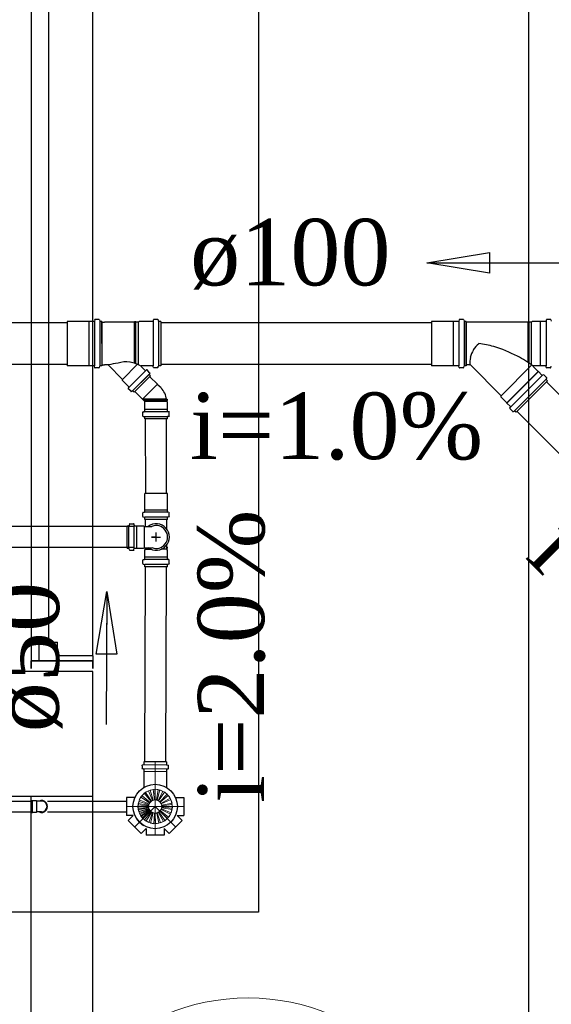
# Model space of a CAD drawing. Header units: millimetres. Extents: x 335 to 739279, y -1 to 84.
# Tile 107 of 244: x 364.62 to 366.32, y 26.95 to 30.09. Entities that reach past the tile are written whole.
import ezdxf

# ---------------------------------------------------------------- set-up
doc = ezdxf.new("R2010")
doc.units = ezdxf.units.MM
doc.header["$MEASUREMENT"] = 0
doc.linetypes.add('DASHDOT', pattern=[25.4, 12.7, -6.35, 0, -6.35])
for name, color, linetype, lineweight in [('CV-Indicação coluna', 5, 'Continuous', 20), ('CV-Seção tubo', 1, 'Continuous', 30), ('Nível 1', 7, 'Continuous', 5), ('Simbolos', 1, 'Continuous', 30), ('SIMBOLOS INT', 8, 'Continuous', 5), ('Simbolos_int', 1, 'Continuous', 30), ('TQ-Sentido tubo', 7, 'Continuous', 20), ('TQ-Seção tubo', 1, 'Continuous', 30), ('TQ-Textos tubo', 7, 'Continuous', 20)]:
    doc.layers.add(name, color=color, linetype=linetype, lineweight=lineweight)
doc.styles.add('TimesNewRoman', font='times.ttf')
doc.dimstyles.get("Standard").update_dxf_attribs({"dimtxt": 0.18, "dimasz": 0.18, "dimexe": 0.18, "dimexo": 0.0625, "dimgap": 0.09, "dimtad": 0, "dimtih": 1, "dimtoh": 1, "dimdec": 4, "dimzin": 0, "dimdsep": 46, "dimtxsty": 'Standard', "dimcen": 0.09, "dimadec": 0, "dimazin": 0, "dimtfac": 1, "dimtdec": 4, "dimtofl": 0, "dimtmove": 0, "dimatfit": 3, "dimfxl": 0, "dimtolj": 1, "dimtzin": 0, "dimarcsym": 0})

msp = doc.modelspace()

# ---------------------------------------------------------------- linework, layer by layer
at = {"color": 7}
for p, q in [((364.6588, 30.6519), (364.6588, 28.0499)), ((364.8558, 28.0659), (364.8558, 30.6519)), ((364.7158, 28.1089), (364.7158, 30.5929)), ((364.6848, 28.1089), (364.7438, 28.1089)), ((364.6848, 28.0499), (364.6848, 28.1089)), ((364.7438, 28.0499), (364.7438, 28.1089)), ((364.7438, 28.0499), (364.6588, 28.0499)), ((364.6588, 28.0249), (364.6588, 28.0499)), ((364.6588, 28.0499), (364.6588, 28.0249)), ((364.8558, 28.0499), (364.6588, 28.0499)), ((364.6588, 28.0499), (364.8558, 28.0499)), ((364.6848, 28.0499), (364.7438, 28.0499)), ((364.8558, 28.0659), (364.7438, 28.0659)), ((364.7438, 28.0499), (364.7438, 28.0659)), ((364.8558, 28.0659), (364.8558, 28.0249)), ((364.8558, 28.0249), (364.8558, 28.0499)), ((364.8558, 28.0159), (364.4578, 28.0159)), ((364.8558, 24.1609), (364.8558, 28.0159)), ((364.4578, 27.6179), (364.8558, 27.6179)), ((364.6588, 24.1609), (364.6588, 27.6179))]:
    msp.add_line(p, q, dxfattribs=at)
at = {"color": 3}
for points in [[(366.2476, 23.7782), (375.422, 23.7782), (375.422, 35.3634), (366.2476, 35.3634)], [(365.3852, 27.2475), (348.9989, 27.2475), (348.9989, 31.3252), (365.3852, 31.3252)]]:
    msp.add_lwpolyline(points, close=True, dxfattribs=at)
at = {"layer": 'CV-Indicação coluna'}
msp.add_circle((365.3518, 26.2943), 0.68, dxfattribs=at)
at = {"layer": 'CV-Seção tubo'}
for p, q in [((364.9884, 28.4777), (364.4616, 28.4777)), ((364.9884, 28.4111), (364.4616, 28.4111))]:
    msp.add_line(p, q, dxfattribs=at)
at = {"layer": 'Nível 1'}
for p, q in [((365.0392, 27.6369), (365.0492, 27.6389)), ((365.0392, 27.6369), (365.0492, 27.6049)), ((365.0492, 27.6389), (365.0532, 27.6059)), ((365.0542, 27.6399), (365.0552, 27.6059)), ((365.0542, 27.6399), (365.0652, 27.6389)), ((365.0652, 27.6389), (365.0592, 27.6059)), ((365.0702, 27.6379), (365.0612, 27.6049)), ((365.0702, 27.6379), (365.0802, 27.6329)), ((365.0042, 27.6059), (365.0092, 27.6149)), ((365.0042, 27.6059), (365.0362, 27.5929)), ((365.0092, 27.6149), (365.0372, 27.5969)), ((365.0132, 27.6189), (365.0202, 27.6269)), ((365.0132, 27.6189), (365.0392, 27.5979)), ((365.0202, 27.6269), (365.0422, 27.6009)), ((365.0242, 27.6299), (365.0342, 27.6349)), ((365.0242, 27.6299), (365.0432, 27.6019)), ((365.0342, 27.6349), (365.0472, 27.6039)), ((365.0492, 27.6049), (365.0532, 27.6059)), ((365.0552, 27.6059), (365.0592, 27.6059)), ((365.0802, 27.6329), (365.0652, 27.6039)), ((365.0852, 27.6309), (365.0662, 27.6029)), ((365.0932, 27.6239), (365.0702, 27.5999)), ((365.0972, 27.6199), (365.0712, 27.5989)), ((365.1032, 27.6109), (365.0732, 27.5949)), ((365.1052, 27.6069), (365.0742, 27.5929)), ((365.0852, 27.6309), (365.0932, 27.6239)), ((365.0972, 27.6199), (365.1032, 27.6109)), ((365.1052, 27.6069), (365.1092, 27.5959)), ((365.0002, 27.5829), (365.0012, 27.5939)), ((365.0002, 27.5849), (365.0342, 27.5849)), ((365.0012, 27.5739), (365.0002, 27.5849)), ((365.0002, 27.5829), (365.0342, 27.5839)), ((365.0012, 27.5899), (365.0032, 27.6009)), ((365.0012, 27.5939), (365.0342, 27.5889)), ((365.0012, 27.5899), (365.0342, 27.5869)), ((365.0012, 27.5779), (365.0342, 27.5819)), ((365.0012, 27.5739), (365.0342, 27.5809)), ((365.0032, 27.5679), (365.0012, 27.5779)), ((365.0032, 27.6009), (365.0352, 27.5909)), ((365.0032, 27.5689), (365.0352, 27.5789)), ((365.0032, 27.5679), (365.0352, 27.5779)), ((365.0052, 27.5629), (365.0362, 27.5759)), ((365.0072, 27.5589), (365.0362, 27.5749)), ((365.0342, 27.5869), (365.0352, 27.5909)), ((365.0342, 27.5839), (365.0342, 27.5889)), ((365.0342, 27.5809), (365.0342, 27.5849)), ((365.0352, 27.5779), (365.0342, 27.5819)), ((365.0362, 27.5749), (365.0352, 27.5789)), ((365.0362, 27.5929), (365.0372, 27.5969)), ((365.0382, 27.5729), (365.0362, 27.5759)), ((365.0392, 27.5979), (365.0422, 27.6009)), ((365.0432, 27.6019), (365.0472, 27.6039)), ((365.0612, 27.6049), (365.0652, 27.6039)), ((365.0662, 27.6029), (365.0702, 27.5999)), ((365.0712, 27.5989), (365.0732, 27.5949)), ((365.0742, 27.5749), (365.0712, 27.5719)), ((365.0742, 27.5929), (365.0762, 27.5889)), ((365.1042, 27.5599), (365.0742, 27.5749)), ((365.0762, 27.5809), (365.0752, 27.5769)), ((365.1062, 27.5649), (365.0752, 27.5769)), ((365.1092, 27.5959), (365.0762, 27.5889)), ((365.1092, 27.5909), (365.0762, 27.5869)), ((365.0762, 27.5869), (365.0762, 27.5829)), ((365.1102, 27.5799), (365.0762, 27.5829)), ((365.1092, 27.5749), (365.0762, 27.5809)), ((365.1092, 27.5749), (365.1062, 27.5649)), ((365.1092, 27.5909), (365.1102, 27.5799)), ((365.0072, 27.5589), (365.0032, 27.5689)), ((365.0102, 27.5529), (365.0052, 27.5629)), ((365.0092, 27.5549), (365.0372, 27.5729)), ((365.0162, 27.5459), (365.0092, 27.5549)), ((365.0102, 27.5529), (365.0382, 27.5729)), ((365.0142, 27.5489), (365.0392, 27.5709)), ((365.0212, 27.5419), (365.0142, 27.5489)), ((365.0162, 27.5459), (365.0402, 27.5699)), ((365.0212, 27.5419), (365.0422, 27.5679)), ((365.0262, 27.5389), (365.0442, 27.5669)), ((365.0352, 27.5339), (365.0472, 27.5649)), ((365.0402, 27.5699), (365.0372, 27.5729)), ((365.0422, 27.5679), (365.0392, 27.5709)), ((365.0402, 27.5319), (365.0492, 27.5649)), ((365.0472, 27.5649), (365.0442, 27.5669)), ((365.0532, 27.5639), (365.0492, 27.5649)), ((365.0512, 27.5299), (365.0532, 27.5639)), ((365.0562, 27.5299), (365.0552, 27.5639)), ((365.0602, 27.5639), (365.0552, 27.5639)), ((365.0672, 27.5319), (365.0602, 27.5639)), ((365.0652, 27.5669), (365.0612, 27.5649)), ((365.0722, 27.5329), (365.0612, 27.5649)), ((365.0822, 27.5369), (365.0652, 27.5669)), ((365.0702, 27.5699), (365.0672, 27.5679)), ((365.0862, 27.5399), (365.0672, 27.5679)), ((365.0942, 27.5469), (365.0702, 27.5699)), ((365.0982, 27.5509), (365.0712, 27.5719)), ((365.0942, 27.5469), (365.0862, 27.5399)), ((365.1042, 27.5599), (365.0982, 27.5509)), ((365.0352, 27.5339), (365.0262, 27.5389)), ((365.0512, 27.5299), (365.0402, 27.5319)), ((365.0672, 27.5319), (365.0562, 27.5299)), ((365.0822, 27.5369), (365.0722, 27.5329))]:
    msp.add_line(p, q, dxfattribs=at)
for radius in [0.0547, 0.021]:
    msp.add_circle((365.0552, 27.5849), radius, dxfattribs=at)
at = {"layer": 'Simbolos'}
for p, q in [((364.8433, 29.1322), (364.7743, 29.1322)), ((364.8443, 29.1322), (364.8433, 29.1322)), ((364.8603, 29.1322), (364.8443, 29.1322)), ((364.8623, 29.1372), (364.8613, 29.1332)), ((364.8753, 29.1382), (364.8633, 29.1382)), ((364.8773, 29.1372), (364.8783, 29.1332)), ((364.8853, 29.1322), (364.8793, 29.1322)), ((364.8853, 29.1322), (364.8853, 28.9902)), ((364.8853, 29.0612), (364.8853, 29.1292)), ((364.8853, 29.1292), (364.8933, 29.1292)), ((364.9893, 29.1292), (364.8933, 29.1292)), ((364.9893, 29.1292), (364.9893, 29.1312)), ((364.9933, 29.1312), (364.9893, 29.1312)), ((364.9893, 28.9992), (364.9893, 29.1292)), ((364.9933, 29.1292), (364.9933, 29.1312)), ((364.9933, 28.9972), (364.9933, 29.1292)), ((365.0023, 29.1292), (364.9933, 29.1292)), ((365.0053, 29.1322), (365.0023, 29.1292)), ((365.0053, 29.1322), (365.0023, 29.1292)), ((365.0023, 28.9942), (365.0023, 29.1292)), ((365.0483, 29.1322), (365.0053, 29.1322)), ((365.0493, 29.1372), (365.0493, 29.1342)), ((365.0493, 29.1322), (365.0493, 28.9902)), ((365.0633, 29.1382), (365.0513, 29.1382)), ((365.0643, 29.1372), (365.0653, 29.1332)), ((365.0663, 29.1322), (365.0663, 28.9902)), ((365.0733, 29.1322), (365.0673, 29.1322)), ((365.0733, 29.1322), (365.0733, 28.9902)), ((366.0066, 29.1322), (365.9376, 29.1322)), ((366.0076, 29.1322), (366.0066, 29.1322)), ((366.0236, 29.1322), (366.0076, 29.1322)), ((366.0256, 29.1372), (366.0246, 29.1332)), ((366.0386, 29.1382), (366.0266, 29.1382)), ((366.0406, 29.1372), (366.0416, 29.1332)), ((366.0486, 29.1322), (366.0426, 29.1322)), ((366.0486, 29.1322), (366.0486, 28.9902)), ((366.2456, 29.1292), (366.0486, 29.1292)), ((366.2496, 29.1312), (366.2456, 29.1312)), ((366.2456, 29.1292), (366.2456, 29.1312)), ((366.2496, 29.1292), (366.2496, 29.1312)), ((366.2566, 29.1292), (366.2496, 29.1292)), ((366.2596, 29.1322), (366.2566, 29.1292)), ((366.2856, 29.1322), (366.2596, 29.1322)), ((366.3026, 29.1322), (366.2856, 29.1322)), ((366.3036, 29.1372), (366.3036, 29.1332)), ((366.3176, 29.1382), (366.3056, 29.1382)), ((366.3186, 29.1372), (366.3196, 29.1332)), ((364.8853, 29.0612), (364.8853, 28.9932)), ((364.8433, 28.9902), (364.7743, 28.9902)), ((364.8443, 28.9902), (364.8433, 28.9902)), ((364.8603, 28.9902), (364.8443, 28.9902)), ((364.8623, 28.9852), (364.8613, 28.9892)), ((364.8773, 28.9852), (364.8783, 28.9892)), ((364.8853, 28.9902), (364.8793, 28.9902)), ((364.8853, 28.9932), (364.8933, 28.9932)), ((364.9053, 28.9932), (364.8933, 28.9932)), ((364.9513, 28.9472), (364.9053, 28.9932)), ((364.9993, 28.9952), (364.9513, 28.9472)), ((364.9993, 28.9952), (364.9513, 28.9472)), ((365.0233, 28.9752), (365.0103, 28.9882)), ((365.0483, 28.9902), (365.0113, 28.9902)), ((365.0493, 28.9862), (365.0493, 28.9892)), ((365.0643, 28.9852), (365.0653, 28.9892)), ((365.0733, 28.9902), (365.0673, 28.9902)), ((366.0066, 28.9902), (365.9376, 28.9902)), ((366.0076, 28.9902), (366.0066, 28.9902)), ((366.0236, 28.9902), (366.0076, 28.9902)), ((366.0256, 28.9852), (366.0246, 28.9892)), ((366.0406, 28.9852), (366.0416, 28.9892)), ((366.0486, 28.9902), (366.0426, 28.9902)), ((366.0596, 28.9932), (366.0486, 28.9932)), ((366.1596, 28.8942), (366.0616, 28.9932)), ((366.2856, 28.9902), (366.2636, 28.9902)), ((366.3026, 28.9902), (366.2856, 28.9902)), ((366.3036, 28.9852), (366.3036, 28.9892)), ((366.3186, 28.9852), (366.3196, 28.9892)), ((364.8753, 28.9842), (364.8633, 28.9842)), ((365.0243, 28.9742), (364.9723, 28.9222)), ((365.0243, 28.9742), (364.9733, 28.9232)), ((365.0353, 28.9632), (364.9843, 28.9112)), ((365.0353, 28.9622), (364.9843, 28.9112)), ((365.0403, 28.9582), (364.9883, 28.9062)), ((365.0253, 28.9752), (365.0273, 28.9772)), ((365.0373, 28.9682), (365.0293, 28.9772)), ((365.0383, 28.9672), (365.0363, 28.9632)), ((365.0403, 28.9582), (365.0363, 28.9622)), ((365.0633, 28.9842), (365.0513, 28.9842)), ((366.0386, 28.9842), (366.0266, 28.9842)), ((366.2776, 28.9722), (366.2626, 28.9872)), ((366.2786, 28.9722), (366.2776, 28.9722)), ((366.2896, 28.9602), (366.2786, 28.9722)), ((366.2946, 28.9622), (366.2916, 28.9602)), ((366.3046, 28.9532), (366.2956, 28.9622)), ((366.3176, 28.9842), (366.3056, 28.9842)), ((364.9513, 28.9432), (364.9513, 28.9472)), ((364.9713, 28.9232), (364.9513, 28.9432)), ((365.0741, 28.9203), (365.0621, 28.9313)), ((366.3076, 28.9422), (366.2076, 28.8422)), ((366.3056, 28.9522), (366.3036, 28.9482)), ((366.3076, 28.9422), (366.3036, 28.9472)), ((364.9693, 28.9192), (364.9713, 28.9212)), ((364.9783, 28.9092), (364.9693, 28.9172)), ((364.9793, 28.9082), (364.9833, 28.9102)), ((364.9883, 28.9062), (364.9843, 28.9102)), ((366.1596, 28.8902), (366.1596, 28.8942)), ((365.0221, 28.8763), (365.0151, 28.8843)), ((365.0221, 28.8513), (365.0221, 28.8743)), ((365.0921, 28.8843), (365.0941, 28.8833)), ((365.0921, 28.8793), (365.0941, 28.8803)), ((365.0921, 28.8763), (365.0921, 28.8793)), ((365.0941, 28.8743), (365.0921, 28.8763)), ((365.0941, 28.8803), (365.0941, 28.8833)), ((365.0941, 28.8513), (365.0941, 28.8743)), ((366.1776, 28.8722), (366.1596, 28.8902)), ((366.1776, 28.8712), (366.1776, 28.8722)), ((366.1896, 28.8602), (366.1776, 28.8712)), ((365.0161, 28.8303), (365.0161, 28.8423)), ((365.0171, 28.8433), (365.0201, 28.8433)), ((365.0221, 28.8453), (365.0221, 28.8513)), ((365.0941, 28.8453), (365.0941, 28.8513)), ((365.0991, 28.8433), (365.0961, 28.8433)), ((365.1001, 28.8303), (365.1001, 28.8423)), ((366.1876, 28.8552), (366.1896, 28.8582)), ((366.1966, 28.8452), (366.1876, 28.8542)), ((366.1976, 28.8442), (366.2016, 28.8462)), ((366.2076, 28.8422), (366.2026, 28.8462)), ((365.0171, 28.8293), (365.0211, 28.8283)), ((365.0221, 28.8213), (365.0221, 28.8263)), ((365.0941, 28.8213), (365.0221, 28.8213)), ((365.0941, 28.8213), (365.0941, 28.8263)), ((365.0991, 28.8293), (365.0951, 28.8283)), ((365.0223, 28.5314), (365.0223, 28.5834)), ((365.0943, 28.5314), (365.0943, 28.5834)), ((365.0163, 28.5094), (365.0163, 28.5214)), ((365.0173, 28.5224), (365.0203, 28.5234)), ((365.0223, 28.5304), (365.0223, 28.5314)), ((365.0223, 28.5244), (365.0223, 28.5304)), ((365.0943, 28.5304), (365.0943, 28.5314)), ((365.0943, 28.5244), (365.0943, 28.5304)), ((365.0993, 28.5224), (365.0963, 28.5234)), ((365.1003, 28.5094), (365.1003, 28.5214)), ((364.9734, 28.4854), (364.9724, 28.4814)), ((364.9744, 28.4864), (364.9864, 28.4864)), ((364.9874, 28.4854), (364.9874, 28.4824)), ((365.0173, 28.5084), (365.0213, 28.5074)), ((365.0223, 28.5004), (365.0223, 28.5064)), ((365.0943, 28.5004), (365.0223, 28.5004)), ((365.0244, 28.4784), (365.0244, 28.5004)), ((365.0924, 28.4704), (365.0924, 28.5004)), ((365.0943, 28.5004), (365.0943, 28.5064)), ((365.0993, 28.5084), (365.0953, 28.5074)), ((364.9654, 28.4084), (364.9654, 28.4804)), ((364.9654, 28.4804), (364.9704, 28.4804)), ((364.9894, 28.4804), (364.9954, 28.4804)), ((364.9954, 28.4804), (365.0184, 28.4804)), ((365.0184, 28.4804), (365.0204, 28.4784)), ((365.0204, 28.4784), (365.0444, 28.4784)), ((364.9654, 28.4084), (364.9704, 28.4084)), ((364.9734, 28.4034), (364.9724, 28.4074)), ((364.9744, 28.4024), (364.9864, 28.4024)), ((364.9874, 28.4034), (364.9874, 28.4064)), ((364.9894, 28.4084), (364.9954, 28.4084)), ((364.9954, 28.4084), (365.0184, 28.4084)), ((365.0184, 28.4084), (365.0204, 28.4104)), ((365.0204, 28.4104), (365.0444, 28.4104)), ((365.0224, 28.4084), (365.0224, 28.4104)), ((365.0244, 28.4084), (365.0224, 28.4084)), ((365.0224, 28.4024), (365.0244, 28.4054)), ((365.0224, 28.3804), (365.0224, 28.4024)), ((365.0244, 28.4054), (365.0244, 28.4104)), ((365.0924, 28.4054), (365.0924, 28.4184)), ((365.0924, 28.4124), (365.0944, 28.4124)), ((365.0924, 28.4084), (365.0944, 28.4084)), ((365.0944, 28.4024), (365.0924, 28.4054)), ((365.0944, 28.4084), (365.0944, 28.4124)), ((365.0944, 28.3804), (365.0944, 28.4024)), ((365.0163, 28.3594), (365.0163, 28.3704)), ((365.0173, 28.3724), (365.0203, 28.3724)), ((365.0223, 28.3734), (365.0224, 28.3804)), ((365.0943, 28.3734), (365.0944, 28.3804)), ((365.0993, 28.3724), (365.0963, 28.3724)), ((365.1003, 28.3594), (365.1003, 28.3704)), ((365.0173, 28.3574), (365.0213, 28.3564)), ((365.0223, 28.3494), (365.0223, 28.3554)), ((365.0943, 28.3494), (365.0223, 28.3494)), ((365.0943, 28.3494), (365.0943, 28.3554)), ((365.0993, 28.3574), (365.0953, 28.3564)), ((365.0132, 27.7149), (365.0132, 27.7059)), ((365.0192, 27.7179), (365.0142, 27.7169)), ((365.0172, 27.7049), (365.0142, 27.7049)), ((365.0912, 27.7269), (365.0192, 27.7269)), ((365.0192, 27.7269), (365.0192, 27.7179)), ((365.0192, 27.7029), (365.0192, 27.6969)), ((365.0912, 27.7269), (365.0912, 27.7179)), ((365.0912, 27.7179), (365.0962, 27.7169)), ((365.0912, 27.7029), (365.0912, 27.6969)), ((365.0932, 27.7049), (365.0962, 27.7049)), ((365.0972, 27.7149), (365.0972, 27.7059)), ((365.0192, 27.6969), (365.0192, 27.6469)), ((365.0912, 27.6969), (365.0912, 27.6469)), ((364.9632, 27.6139), (364.9632, 27.5559)), ((364.9902, 27.6139), (364.9632, 27.6139)), ((365.1202, 27.6139), (365.1472, 27.6139)), ((365.1472, 27.6139), (365.1472, 27.5559)), ((364.6596, 27.5659), (364.6596, 27.6039)), ((364.6596, 27.6039), (364.6636, 27.6039)), ((364.6636, 27.6039), (364.6766, 27.6039)), ((364.6766, 27.6039), (364.6776, 27.6019)), ((364.6846, 27.6019), (364.6776, 27.6019)), ((364.6926, 27.6019), (364.6846, 27.6019)), ((364.6596, 27.5659), (364.6636, 27.5659)), ((364.6636, 27.5669), (364.6766, 27.5669)), ((364.6636, 27.5659), (364.6636, 27.5669)), ((364.6766, 27.5669), (364.6776, 27.5679)), ((364.6846, 27.5679), (364.6776, 27.5679)), ((364.6926, 27.5679), (364.6846, 27.5679)), ((364.9852, 27.5559), (364.9632, 27.5559)), ((364.9852, 27.5559), (364.9692, 27.5399)), ((365.1252, 27.5559), (365.1412, 27.5399)), ((365.1252, 27.5559), (365.1472, 27.5559)), ((364.9692, 27.5399), (365.0102, 27.4989)), ((365.0262, 27.5149), (365.0102, 27.4989)), ((365.0262, 27.5149), (365.0262, 27.4929)), ((365.0842, 27.5149), (365.1002, 27.4989)), ((365.0842, 27.5149), (365.0842, 27.4929)), ((365.1412, 27.5399), (365.1002, 27.4989)), ((365.0842, 27.4929), (365.0262, 27.4929))]:
    msp.add_line(p, q, dxfattribs=at)
msp.add_circle((365.0552, 27.5849), 0.0708, dxfattribs=at)
for centre, radius, start, end in [((364.8603, 29.1332), 0.00133, 270, 355), ((364.8633, 29.1372), 0.00133, 90, 175), ((364.8753, 29.1372), 0.00133, 15, 90), ((364.8793, 29.1332), 0.00133, 195, 270), ((365.0483, 29.1342), 0.00133, 270, 355), ((365.0513, 29.1372), 0.00133, 90, 175), ((365.0633, 29.1372), 0.00133, 15, 90), ((365.0673, 29.1342), 0.00133, 195, 270), ((366.0236, 29.1332), 0.00133, 270, 355), ((366.0266, 29.1372), 0.00133, 90, 175), ((366.0386, 29.1372), 0.00133, 15, 90), ((366.0426, 29.1332), 0.00133, 195, 270), ((366.3026, 29.1332), 0.00133, 270, 355), ((366.3056, 29.1372), 0.00133, 90, 175), ((366.3176, 29.1372), 0.00133, 15, 90), ((366.1516, 28.9882), 0.0965, 130.978, 146.696), ((366.0646, 28.8092), 0.2531, 73.538, 84.5863), ((366.0196, 28.6562), 0.4124, 62.26, 73.5668), ((366.1486, 28.9952), 0.0902, 149.267, 165.897), ((366.0196, 28.6562), 0.4124, 53.9441, 62.26), ((364.8603, 28.9892), 0.00133, 5, 90), ((364.8793, 28.9892), 0.00133, 90, 165), ((364.9053, 28.9922), 0.00133, 34.2682, 90), ((365.0243, 28.4232), 0.5823, 98.6432, 101.731), ((364.9643, 28.9132), 0.0899, 83.5546, 107.867), ((364.9583, 28.9012), 0.102, 59.5076, 80.5491), ((365.0113, 28.9892), 0.00133, 90, 225), ((365.0483, 28.9892), 0.00133, 5, 90), ((365.0673, 28.9892), 0.00133, 90, 165), ((366.0236, 28.9892), 0.00133, 5, 90), ((366.0426, 28.9892), 0.00133, 90, 165), ((366.1276, 29.0002), 0.0681, 165.897, 185.062), ((366.0596, 28.9912), 0.002, 45, 90), ((366.1526, 29.0122), 0.0946, 190.571, 191.278), ((366.2636, 28.9882), 0.002, 90, 225), ((366.3026, 28.9892), 0.00133, 5, 90), ((364.8633, 28.9852), 0.00133, 185, 270), ((364.8753, 28.9852), 0.00133, 270, 345), ((365.0243, 28.9762), 0.00133, 225, 310), ((365.0283, 28.9762), 0.00133, 45, 130), ((365.0373, 28.9632), 0.00133, 150, 225), ((365.0373, 28.9682), 0.00133, 330, 45), ((365.0513, 28.9862), 0.00133, 185, 270), ((365.0633, 28.9862), 0.00133, 270, 345), ((366.0266, 28.9852), 0.00133, 185, 270), ((366.0386, 28.9852), 0.00133, 270, 345), ((366.2906, 28.9612), 0.00133, 225, 310), ((366.2956, 28.9612), 0.00133, 45, 130), ((366.3056, 28.9852), 0.00133, 185, 270), ((366.3176, 28.9852), 0.00133, 270, 345), ((366.3046, 28.9482), 0.00133, 150, 225), ((366.3036, 28.9522), 0.00133, 330, 45), ((364.9703, 28.9182), 0.00133, 140, 225), ((364.9703, 28.9222), 0.00133, 320, 45), ((364.9783, 28.9092), 0.00133, 225, 300), ((364.9833, 28.9092), 0.00133, 45, 120), ((365.0291, 28.8753), 0.0631, 7.6023, 44.5558), ((365.0211, 28.8753), 0.00133, 315, 45), ((365.0171, 28.8423), 0.00133, 95, 180), ((365.0201, 28.8453), 0.00133, 275, 0), ((365.0961, 28.8453), 0.00133, 180, 265), ((365.0991, 28.8423), 0.00133, 0, 85), ((366.1886, 28.8542), 0.00133, 140, 225), ((366.1886, 28.8592), 0.00133, 320, 45), ((366.1976, 28.8462), 0.00133, 225, 300), ((366.2016, 28.8452), 0.00133, 45, 120), ((365.0171, 28.8303), 0.00133, 180, 255), ((365.0201, 28.8263), 0.00133, 0, 75), ((365.0961, 28.8263), 0.00133, 105, 180), ((365.0991, 28.8303), 0.00133, 285, 0), ((365.0173, 28.5214), 0.00133, 95.0323, 179.968), ((365.0203, 28.5244), 0.00133, 275.032, 0.0324), ((365.0963, 28.5244), 0.00133, 179.968, 265.032), ((365.0993, 28.5214), 0.00133, 0.0324, 85.0324), ((364.9744, 28.4854), 0.00133, 89.9862, 164.986), ((364.9864, 28.4854), 0.00133, 4.9862, 89.9862), ((365.0173, 28.5094), 0.00133, 179.968, 255.032), ((365.0203, 28.5064), 0.00133, 0.0324, 75.0324), ((365.0963, 28.5064), 0.00133, 105.032, 179.968), ((365.0993, 28.5094), 0.00133, 285.032, 0.0324), ((364.9704, 28.4824), 0.00133, 269.986, 344.986), ((364.9894, 28.4824), 0.00133, 184.986, 269.986), ((365.0584, 28.4444), 0.0365, 247.939, 112.034), ((364.9704, 28.4064), 0.00133, 14.9862, 89.9862), ((364.9744, 28.4034), 0.00133, 194.986, 269.986), ((364.9864, 28.4034), 0.00133, 269.986, 354.986), ((364.9894, 28.4064), 0.00133, 89.9862, 174.986), ((365.0173, 28.3704), 0.00133, 94.9862, 179.986), ((365.0173, 28.3594), 0.00133, 179.986, 254.986), ((365.0203, 28.3734), 0.00133, 274.986, 0.0138), ((365.0963, 28.3734), 0.00133, 179.986, 264.986), ((365.0993, 28.3704), 0.00133, 0.0138, 84.9862), ((365.0993, 28.3594), 0.00133, 284.986, 0.0138), ((365.0203, 28.3554), 0.00133, 0.0138, 74.9862), ((365.0963, 28.3554), 0.00133, 104.986, 179.986), ((365.0142, 27.7149), 0.00133, 105, 180), ((365.0142, 27.7059), 0.00133, 180, 265), ((365.0172, 27.7029), 0.00133, 0, 85), ((365.0172, 27.7189), 0.00133, 285, 0), ((365.0932, 27.7189), 0.00133, 180, 255), ((365.0932, 27.7029), 0.00133, 95, 180), ((365.0962, 27.7059), 0.00133, 275, 0), ((365.0962, 27.7149), 0.00133, 0, 75), ((365.0552, 27.5849), 0.0708, 238.395, 238.395), ((365.0552, 27.5849), 0.0708, 148.395, 148.395), ((365.0552, 27.5849), 0.0708, 211.605, 211.605), ((365.0172, 27.6469), 0.002, 301.652, 0), ((365.0932, 27.6469), 0.002, 180, 238.348), ((364.6926, 27.5849), 0.0192, 244.623, 115.377), ((365.0552, 27.5849), 0.0708, 211.605, 238.395)]:
    msp.add_arc(centre, radius, start, end, dxfattribs=at)
at = {"layer": 'SIMBOLOS INT'}
for p, q in [((365.0192, 27.7179), (365.0912, 27.7179)), ((365.0192, 27.7049), (365.0912, 27.7049)), ((365.0912, 27.6969), (365.0192, 27.6969))]:
    msp.add_line(p, q, dxfattribs=at)
at = {"layer": 'SIMBOLOS INT', "linetype": 'DASHDOT', "ltscale": 0.05}
for p, q in [((365.0552, 27.4929), (365.0552, 27.7269)), ((364.9632, 27.5849), (365.1472, 27.5849)), ((364.9902, 27.5199), (365.0552, 27.5849)), ((365.1202, 27.5199), (365.0552, 27.5849))]:
    msp.add_line(p, q, dxfattribs=at)
at = {"layer": 'Simbolos_int'}
for p, q in [((364.7743, 29.1322), (364.7743, 28.9902)), ((364.8433, 29.1322), (364.8433, 28.9902)), ((364.8613, 29.1322), (364.8613, 28.9902)), ((364.8783, 29.1322), (364.8783, 28.9902)), ((365.9376, 29.1322), (365.9376, 28.9902)), ((366.0066, 29.1322), (366.0066, 28.9902)), ((366.0246, 29.1322), (366.0246, 28.9902)), ((366.0416, 29.1322), (366.0416, 28.9902)), ((366.0486, 28.9932), (366.0486, 29.1292)), ((366.2456, 29.0022), (366.2456, 29.1292)), ((366.2496, 28.9992), (366.2496, 29.1292)), ((366.2566, 28.9942), (366.2566, 29.1292)), ((366.2856, 28.9902), (366.2856, 29.1322)), ((366.3036, 29.1322), (366.3036, 28.9902)), ((366.1596, 28.8942), (366.2576, 28.9932)), ((366.1776, 28.8722), (366.2776, 28.9722)), ((366.1776, 28.8712), (366.2786, 28.9722)), ((366.2906, 28.9592), (366.1906, 28.8592)), ((365.0151, 28.8843), (365.0621, 28.9313)), ((366.3026, 28.9472), (366.2026, 28.8472)), ((365.0921, 28.8843), (365.0151, 28.8843)), ((365.0921, 28.8793), (365.0191, 28.8793)), ((365.0921, 28.8763), (365.0221, 28.8763)), ((365.0941, 28.8513), (365.0221, 28.8513)), ((365.0941, 28.8433), (365.0221, 28.8433)), ((365.0941, 28.8273), (365.0221, 28.8273)), ((365.0943, 28.5834), (365.0223, 28.5834)), ((365.0943, 28.5304), (365.0223, 28.5304)), ((365.0943, 28.5234), (365.0223, 28.5234)), ((365.0943, 28.5074), (365.0223, 28.5074)), ((365.0924, 28.5004), (365.0244, 28.5004)), ((364.9714, 28.4084), (364.9714, 28.4804)), ((364.9884, 28.4084), (364.9884, 28.4804)), ((364.9954, 28.4804), (364.9954, 28.4084)), ((365.0204, 28.4784), (365.0204, 28.4104)), ((365.0584, 28.4304), (365.0584, 28.4584)), ((365.0584, 28.4444), (365.0434, 28.4444)), ((365.0434, 28.4444), (365.0724, 28.4444)), ((365.0244, 28.4054), (365.0424, 28.4054)), ((365.0924, 28.4054), (365.0744, 28.4054)), ((365.0943, 28.3724), (365.0223, 28.3724)), ((365.0944, 28.3804), (365.0224, 28.3804)), ((365.0943, 28.3564), (365.0223, 28.3564)), ((364.6636, 27.5669), (364.6636, 27.6039)), ((364.6776, 27.5679), (364.6776, 27.6019))]:
    msp.add_line(p, q, dxfattribs=at)
for centre, radius, start, end in [((365.0584, 28.4444), 0.0424, 232.847, 127.126), ((364.6926, 27.5849), 0.0173, 270, 90)]:
    msp.add_arc(centre, radius, start, end, dxfattribs=at)
at = {"layer": 'TQ-Seção tubo'}
for p, q in [((364.7743, 29.1278), (364.4019, 29.1278)), ((365.9376, 29.1278), (365.0733, 29.1278)), ((364.7743, 28.9945), (364.4019, 28.9945)), ((365.9376, 28.9945), (365.0733, 28.9945)), ((365.0622, 28.9314), (365.0378, 28.9557)), ((367.5356, 27.7084), (366.3047, 28.9393)), ((365.015, 28.8842), (364.9907, 28.9086)), ((367.4413, 27.6141), (366.2104, 28.845)), ((365.025, 28.5834), (365.0248, 28.8213)), ((365.0916, 28.5834), (365.0915, 28.8213)), ((365.0224, 27.727), (365.0247, 28.3495)), ((365.0891, 27.7268), (365.0914, 28.3493)), ((363.1998, 27.6016), (364.6596, 27.6016)), ((364.7117, 27.6016), (364.9632, 27.6016)), ((363.1998, 27.5682), (364.6596, 27.5682)), ((364.7117, 27.5682), (364.9632, 27.5682))]:
    msp.add_line(p, q, dxfattribs=at)

# ---------------------------------------------------------------- texts
at = {"layer": 'TQ-Textos tubo', "char_height": 0.2118, "attachment_point": 8, "line_spacing_factor": 0.798, "style": 'TimesNewRoman'}
for s, insert, width in [('ø100', (365.4868, 29.2338), 1.195068), ('i=1.0%', (365.6343, 28.6885), 1.74329)]:
    msp.add_mtext(s, dxfattribs=dict(at, insert=insert, width=width))
at = {"layer": 'TQ-Textos tubo', "char_height": 0.2118, "line_spacing_factor": 0.798, "style": 'TimesNewRoman'}
for s, insert, width, attachment_point, rotation in [('i=1.0%', (366.5612, 28.0453), 1.74329, 8, 314.9999), ('i=2.0%', (365.4077, 28.0638), 1.74329, 8, 90.0002), ('ø50', (364.7601, 27.8211), 0.896301, 7, 89.7882)]:
    msp.add_mtext(s, dxfattribs=dict(at, insert=insert, width=width, attachment_point=attachment_point, rotation=rotation))

# ---------------------------------------------------------------- leaders
at = {"layer": 'TQ-Sentido tubo'}
for points in [[(365.9221, 29.3185), (366.3457, 29.3185)], [(364.9005, 28.2705), (364.8989, 27.8469)]]:
    msp.add_leader(points, dimstyle='Standard', override={"dimasz": 0.2, "dimldrblk": 'CLOSED'}, dxfattribs=at)

doc.saveas('drawing.dxf')
